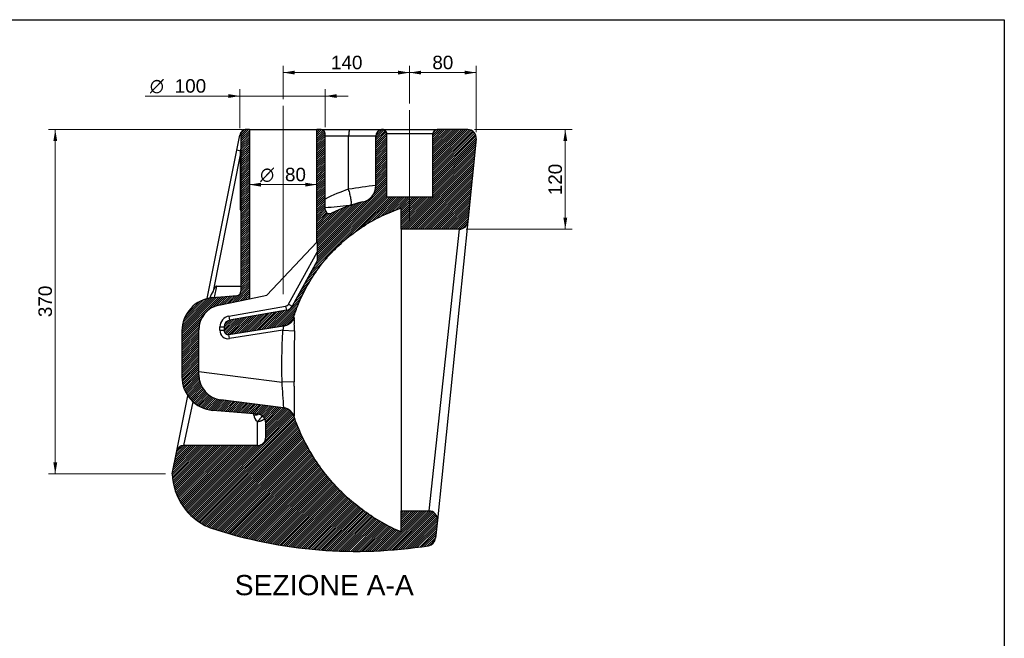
# Model space of a CAD drawing. Header units: millimetres. Extents: x 87 to 2279, y 58 to 1623.
# Tile 3 of 3: x 1107 to 2275, y 889 to 1623. Entities that reach past the tile are written whole.
import ezdxf
from ezdxf.enums import TextEntityAlignment as Align
from ezdxf.lldxf.tags import DXFTag

# ---------------------------------------------------------------- set-up
doc = ezdxf.new("R2010")
doc.units = ezdxf.units.MM
for name, color, linetype in [('1', 7, 'Continuous'), ('Default', 7, 'Continuous'), ('PLANET', 7, 'Continuous')]:
    doc.layers.add(name, color=color, linetype=linetype)
doc.styles.add('SEACAD_arial_ttf', font='arial.ttf')
doc.styles.add('SEACAD_semeca1_ttf', font='semeca1.ttf')
tags = doc.linetypes.add('CENTER2', pattern=[28.575000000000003, 19.05, -3.175, 3.175, -3.175]).pattern_tags.tags
tags[10:11] = [DXFTag(74, 4), DXFTag(75, 0), DXFTag(340, '0'), DXFTag(46, 0.0), DXFTag(50, 0.0), DXFTag(44, 0.0), DXFTag(45, 0.0)]
tags[8:9] = [DXFTag(74, 4), DXFTag(75, 0), DXFTag(340, '0'), DXFTag(46, 0.0), DXFTag(50, 0.0), DXFTag(44, 0.0), DXFTag(45, 0.0)]
tags[6:7] = [DXFTag(74, 4), DXFTag(75, 0), DXFTag(340, '0'), DXFTag(46, 0.0), DXFTag(50, 0.0), DXFTag(44, 0.0), DXFTag(45, 0.0)]
tags[4:5] = [DXFTag(74, 4), DXFTag(75, 0), DXFTag(340, '0'), DXFTag(46, 0.0), DXFTag(50, 0.0), DXFTag(44, 0.0), DXFTag(45, 0.0)]
pattern_1 = [(45, (0, 0), (-1.237436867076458, 1.237436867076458), [])]

# ---------------------------------------------------------------- blocks, each defined once
blk = doc.blocks.new('SEANNOT_GROUP')
at = {"layer": 'Default', "color": 136, "linetype": 'CENTER2', "lineweight": 9}
blk.add_line((1419.7519486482, 1297.4863917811), (1419.7519486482, 1520.5105644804), dxfattribs=at)
blk = doc.blocks.new('SEANNOT_GROUP4')
at = {"layer": 'Default', "color": 136, "linetype": 'CENTER2', "lineweight": 9}
blk.add_line((1569.7519486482, 1384.5105644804), (1569.7519486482, 1515.4895844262), dxfattribs=at)
blk = doc.blocks.new('GDimGGroup6')
at = {"layer": 'Default', "linetype": 'Continuous', "lineweight": 9}
for points in [[(1756.620614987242, 1478.910564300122), (1754.353948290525, 1492.510564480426), (1752.087281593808, 1478.910564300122)], [(1756.620614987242, 1387.964249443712), (1752.087281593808, 1387.964249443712), (1754.353948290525, 1374.364249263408)]]:
    blk.add_hatch(color=136, dxfattribs=at).paths.add_polyline_path(points)
at = {"layer": 'Default', "color": 136, "linetype": 'Continuous', "lineweight": 9}
for p, q in [((1646.6845938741, 1492.5105644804), (1762.3539486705, 1492.5105644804)), ((1754.3539482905, 1492.5105644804), (1754.3539482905, 1374.3642492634)), ((1636.7140436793, 1374.3642494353), (1762.3539486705, 1374.3642494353))]:
    blk.add_line(p, q, dxfattribs=at)
at = {"layer": 'Default', "color": 136, "linetype": 'Continuous', "lineweight": 9, "style": 'SEACAD_arial_ttf'}
blk.add_text('120', height=16, rotation=90, dxfattribs=at).set_placement((1734.3539482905, 1414.6547981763), align=Align.TOP_LEFT)
blk = doc.blocks.new('GDimGGroup7')
at = {"layer": 'Default', "linetype": 'Continuous', "lineweight": 9}
for points in [[(1393.351948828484, 1424.96351246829), (1393.351948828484, 1429.496845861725), (1379.751948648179, 1427.230179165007)], [(1446.151946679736, 1424.96351246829), (1459.75194686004, 1427.230179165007), (1446.151946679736, 1429.496845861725)]]:
    blk.add_hatch(color=136, dxfattribs=at).paths.add_polyline_path(points)
at = {"layer": 'Default', "color": 136, "linetype": 'Continuous', "lineweight": 9}
blk.add_line((1379.7519486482, 1427.230179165), (1459.75194686, 1427.230179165), dxfattribs=at)
for s, style, p in [('O', 'SEACAD_semeca1_ttf', (1392.5074016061, 1447.230179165)), ('80', 'SEACAD_arial_ttf', (1421.9530156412, 1447.230179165))]:
    blk.add_text(s, height=16, dxfattribs=dict(at, style=style)).set_placement(p, align=Align.TOP_LEFT)
blk = doc.blocks.new('GDimGGroup11')
at = {"layer": 'Default', "linetype": 'Continuous', "lineweight": 9}
for points in [[(1583.351945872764, 1562.3227490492), (1569.75194569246, 1560.056082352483), (1583.351945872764, 1557.789415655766)], [(1635.033388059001, 1562.3227490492), (1635.033388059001, 1557.789415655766), (1648.633388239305, 1560.056082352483)]]:
    blk.add_hatch(color=136, dxfattribs=at).paths.add_polyline_path(points)
at = {"layer": 'Default', "color": 136, "linetype": 'Continuous', "lineweight": 9}
for p, q in [((1569.7519486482, 1523.4895848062), (1569.7519486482, 1568.0560827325)), ((1648.6333882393, 1489.4998803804), (1648.6333882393, 1568.0560827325)), ((1648.6333882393, 1560.0560823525), (1569.7519456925, 1560.0560823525))]:
    blk.add_line(p, q, dxfattribs=at)
at = {"layer": 'Default', "color": 136, "linetype": 'Continuous', "lineweight": 9, "style": 'SEACAD_arial_ttf'}
blk.add_text('80', height=16, dxfattribs=at).set_placement((1596.6709278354, 1580.0560823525), align=Align.TOP_LEFT)
blk = doc.blocks.new('GDimGGroup12')
at = {"layer": 'Default', "linetype": 'Continuous', "lineweight": 9}
for points in [[(1433.351942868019, 1562.322748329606), (1419.751942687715, 1560.056081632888), (1433.351942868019, 1557.789414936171)], [(1556.151948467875, 1562.322748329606), (1556.151948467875, 1557.789414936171), (1569.751948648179, 1560.056081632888)]]:
    blk.add_hatch(color=136, dxfattribs=at).paths.add_polyline_path(points)
at = {"layer": 'Default', "color": 136, "linetype": 'Continuous', "lineweight": 9}
for p, q in [((1419.7519486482, 1528.5105648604), (1419.7519486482, 1568.0560820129)), ((1569.7519486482, 1523.4895848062), (1569.7519486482, 1568.0560820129)), ((1569.7519486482, 1560.0560816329), (1419.7519426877, 1560.0560816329))]:
    blk.add_line(p, q, dxfattribs=at)
at = {"layer": 'Default', "color": 136, "linetype": 'Continuous', "lineweight": 9, "style": 'SEACAD_arial_ttf'}
blk.add_text('  140', height=16, dxfattribs=at).set_placement((1464.1084674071, 1580.0560816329), align=Align.TOP_LEFT)
blk = doc.blocks.new('GDimGGroup13')
at = {"layer": 'Default', "linetype": 'Continuous', "lineweight": 9}
for points in [[(1147.361817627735, 1478.910553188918), (1151.895151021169, 1478.910553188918), (1149.628484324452, 1492.510553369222)], [(1147.361817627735, 1097.872321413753), (1149.628484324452, 1084.272321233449), (1151.895151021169, 1097.872321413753)]]:
    blk.add_hatch(color=136, dxfattribs=at).paths.add_polyline_path(points)
at = {"layer": 'Default', "color": 136, "linetype": 'Continuous', "lineweight": 9}
for p, q in [((1371.7519482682, 1492.5105644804), (1141.6284839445, 1492.5105644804)), ((1149.6284843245, 1084.2723212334), (1149.6284843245, 1492.5105533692)), ((1280.3038011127, 1084.2723212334), (1141.6284839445, 1084.2723212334))]:
    blk.add_line(p, q, dxfattribs=at)
at = {"layer": 'Default', "color": 136, "linetype": 'Continuous', "lineweight": 9, "style": 'SEACAD_arial_ttf'}
blk.add_text('  370', height=16, rotation=90, dxfattribs=at).set_placement((1129.6284843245, 1257.7479590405), align=Align.TOP_LEFT)
blk = doc.blocks.new('GDimGGroup17')
at = {"layer": 'Default', "linetype": 'Continuous', "lineweight": 9}
for points in [[(1354.86814154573, 1534.529054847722), (1354.86814154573, 1529.995721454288), (1368.468141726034, 1532.262388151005)], [(1483.351948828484, 1534.529054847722), (1469.75194864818, 1532.262388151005), (1483.351948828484, 1529.995721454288)]]:
    blk.add_hatch(color=136, dxfattribs=at).paths.add_polyline_path(points)
at = {"layer": 'Default', "color": 136, "linetype": 'Continuous', "lineweight": 9}
for p, q in [((1256.1612265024, 1532.262388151), (1496.9519438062, 1532.262388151)), ((1368.468141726, 1494.075807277), (1368.468141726, 1540.262388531)), ((1469.7519486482, 1495.5105648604), (1469.7519486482, 1540.262388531))]:
    blk.add_line(p, q, dxfattribs=at)
for s, style, p in [('O', 'SEACAD_semeca1_ttf', (1261.7612257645, 1552.262388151)), ('100', 'SEACAD_arial_ttf', (1291.2068397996, 1552.262388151))]:
    blk.add_text(s, height=16, dxfattribs=dict(at, style=style)).set_placement(p, align=Align.TOP_LEFT)

msp = doc.modelspace()

# ---------------------------------------------------------------- hatches: boundary and pattern name
at = {"layer": 'PLANET', "linetype": 'Continuous'}
h = msp.add_hatch(dxfattribs=at)
h.set_pattern_fill('ANSI31', scale=0.5511811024, angle=9.362e-06, style=0, pattern_type=2)
h.set_pattern_definition(pattern_1)
edge = h.paths.add_edge_path()
edge.add_line((1369.751948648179, 1487.510564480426), (1369.751948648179, 1300.836857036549))
edge.add_arc((1364.75194864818, 1300.836857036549), 5, 274.99999999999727, 360, ccw=False)
edge.add_line((1365.187727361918, 1295.85588354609), (1336.265718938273, 1293.32553568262))
edge.add_arc((1339.751948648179, 1253.47774775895), 40, 94.9999999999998, 180)
edge.add_line((1299.751948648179, 1253.47774775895), (1299.751948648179, 1199.531294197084))
edge.add_arc((1339.751948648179, 1199.531294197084), 40, 180, 265.0000000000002)
edge.add_line((1336.265718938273, 1159.683506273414), (1390.078972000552, 1154.975456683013))
edge.add_arc((1389.207414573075, 1145.013509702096), 10, 0, 85.00000000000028, ccw=False)
edge.add_line((1399.207414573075, 1145.013509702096), (1399.207414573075, 1128.00803690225))
edge.add_arc((1389.207414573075, 1128.00803690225), 10, 270, 360, ccw=False)
edge.add_line((1389.207414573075, 1118.00803690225), (1301.596033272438, 1118.00803690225))
edge.add_arc((1301.596033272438, 1110.00803690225), 8, 90, 168.7169929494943)
edge.add_line((1293.750651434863, 1111.573279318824), (1288.303801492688, 1084.272321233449))
edge.add_arc((1359.309758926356, 1086.599738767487), 71.04409098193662, 181.8773562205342, 247.0461416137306)
edge.add_arc((1347.202883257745, 1058.013743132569), 40, 247.0461416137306, 251.8039840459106)
edge.add_arc((1506.460002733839, 1542.510564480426), 550, 251.8039840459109, 278.9631895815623)
edge.add_arc((1590.591937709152, 1009.10469882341), 10, 278.9631895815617, 354.1993002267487)
edge.add_line((1600.540732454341, 1008.094014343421), (1602.712541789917, 1029.472481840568))
edge.add_arc((1592.763747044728, 1030.483166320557), 10, 354.1993002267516, 450)
edge.add_line((1592.763747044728, 1040.483166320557), (1559.75194864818, 1040.483166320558))
edge.add_line((1559.75194864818, 1040.483166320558), (1559.751948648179, 1015.483166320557))
edge.add_spline(control_points=[(1559.751948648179, 1015.483166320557), (1552.01693783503, 1018.793695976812), (1544.463799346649, 1022.529068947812), (1529.812018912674, 1030.804617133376), (1522.713420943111, 1035.344768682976), (1509.056148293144, 1045.175245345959), (1502.497506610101, 1050.465546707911), (1489.999060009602, 1061.73267590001), (1484.059285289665, 1067.709476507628), (1472.870040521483, 1080.277697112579), (1467.620597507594, 1086.869086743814), (1457.875178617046, 1100.587183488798), (1453.379226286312, 1107.713857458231), (1445.194885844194, 1122.416780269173), (1441.50651750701, 1129.992993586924), (1436.179775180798, 1142.655819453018), (1434.285994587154, 1147.634957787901), (1432.567097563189, 1152.673756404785)], knot_values=[0, 0, 0, 0, 0.125, 0.125, 0.25, 0.25, 0.375, 0.375, 0.5, 0.5, 0.625, 0.625, 0.75, 0.75, 0.875, 0.875, 0.9540962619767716, 0.9540962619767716, 0.9540962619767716, 0.9540962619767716], degree=3, periodic=0)
edge.add_arc((1418.370412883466, 1147.830808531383), 15, 18.83616724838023, 82.75436364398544)
edge.add_line((1420.26226414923, 1162.71102690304), (1345.96824611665, 1172.156670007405))
edge.add_arc((1349.751948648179, 1201.917106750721), 30, 180, 262.75436364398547, ccw=False)
edge.add_line((1319.751948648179, 1201.917106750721), (1319.751948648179, 1255.075390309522))
edge.add_arc((1349.751948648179, 1255.075390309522), 30, 101.6555581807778, 180, ccw=False)
edge.add_line((1343.691117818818, 1284.456784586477), (1379.751948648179, 1291.89545795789))
edge.add_line((1379.751948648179, 1291.89545795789), (1379.751948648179, 1492.510564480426))
edge.add_line((1379.751948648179, 1492.510564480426), (1374.751948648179, 1492.510564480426))
edge.add_arc((1374.751948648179, 1487.510564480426), 5, 90, 180)
h = msp.add_hatch(dxfattribs=at)
h.set_pattern_fill('ANSI31', scale=0.5511811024, angle=9.362e-06, style=0, pattern_type=2)
h.set_pattern_definition(pattern_1)
edge = h.paths.add_edge_path()
edge.add_line((1355.540902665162, 1249.646145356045), (1420.398112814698, 1260.009847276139))
edge.add_arc((1418.03125076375, 1274.821935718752), 15, 279.0786897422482, 342.3385272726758)
edge.add_spline(control_points=[(1432.324236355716, 1270.271049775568), (1433.895650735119, 1275.206397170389), (1435.658686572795, 1280.08072948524), (1440.704501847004, 1292.499384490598), (1444.271292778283, 1299.928256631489), (1452.29202018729, 1314.290643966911), (1456.745925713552, 1321.224103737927), (1466.473178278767, 1334.490255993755), (1471.746487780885, 1340.822897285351), (1483.03238668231, 1352.791135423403), (1489.044932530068, 1358.426686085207), (1501.717903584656, 1368.915062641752), (1508.378279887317, 1373.76784806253), (1522.245661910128, 1382.616913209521), (1529.452614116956, 1386.613158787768), (1544.303587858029, 1393.688384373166), (1551.947538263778, 1396.767332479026), (1559.751948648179, 1399.364249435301)], knot_values=[0, 0, 0, 0, 0.0787143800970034, 0.0787143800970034, 0.2037143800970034, 0.2037143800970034, 0.3287143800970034, 0.3287143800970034, 0.4537143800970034, 0.4537143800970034, 0.5787143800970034, 0.5787143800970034, 0.7037143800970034, 0.7037143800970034, 0.8287143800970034, 0.8287143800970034, 0.9537143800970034, 0.9537143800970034, 0.9537143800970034, 0.9537143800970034], degree=3, periodic=0)
edge.add_line((1559.751948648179, 1399.364249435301), (1559.751948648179, 1374.3642494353))
edge.add_line((1559.751948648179, 1374.3642494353), (1628.714043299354, 1374.3642494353))
edge.add_arc((1628.714043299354, 1384.364249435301), 10, 270, 354.1993002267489)
edge.add_line((1638.662838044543, 1383.353564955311), (1648.633388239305, 1481.499880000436))
edge.add_arc((1638.684593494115, 1482.510564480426), 10, 354.1993002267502, 450)
edge.add_line((1638.684593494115, 1492.510564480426), (1602.251948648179, 1492.510564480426))
edge.add_arc((1602.251948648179, 1487.510564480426), 5, 90, 180)
edge.add_line((1597.251948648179, 1487.510564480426), (1597.251948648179, 1412.510564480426))
edge.add_line((1597.251948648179, 1412.510564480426), (1542.251948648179, 1412.510564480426))
edge.add_line((1542.251948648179, 1412.510564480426), (1542.251948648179, 1487.468604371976))
edge.add_arc((1537.251948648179, 1487.468604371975), 5, 0, 99.59406822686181)
edge.add_arc((1537.751948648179, 1484.510564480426), 8, 99.59406822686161, 180)
edge.add_line((1529.751948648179, 1484.510564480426), (1529.751948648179, 1426.199767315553))
edge.add_arc((1509.751948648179, 1426.199767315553), 20, 282.67834204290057, 360, ccw=False)
edge.add_arc((1549.401548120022, 1249.950002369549), 160.6545609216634, 102.6783420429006, 116.7843765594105)
edge.add_arc((1474.751948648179, 1397.831275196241), 5, 180, 296.78437655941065, ccw=False)
edge.add_line((1469.75194864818, 1397.831275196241), (1469.75194864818, 1487.510564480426))
edge.add_arc((1464.751948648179, 1487.510564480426), 5, 0, 90)
edge.add_line((1464.751948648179, 1492.510564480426), (1459.751948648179, 1492.510564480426))
edge.add_line((1459.751948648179, 1492.510564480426), (1459.75194864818, 1359.077325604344))
edge.add_line((1459.75194864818, 1359.077325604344), (1460.154501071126, 1359.503999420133))
edge.add_line((1460.154501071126, 1359.503999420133), (1460.154501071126, 1336.736065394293))
edge.add_line((1460.154501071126, 1336.736065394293), (1430.590099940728, 1283.281239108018))
edge.add_arc((1421.839318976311, 1288.121056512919), 10, 280.00127429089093, 331.0542196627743, ccw=False)
edge.add_line((1423.576019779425, 1278.27301760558), (1356.362588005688, 1266.419934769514))
edge.add_arc((1357.751948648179, 1258.541503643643), 8, 100.00127429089, 180)
edge.add_line((1349.751948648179, 1258.541503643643), (1349.751948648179, 1254.583508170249))
edge.add_arc((1354.751948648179, 1254.583508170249), 5, 180, 279.0786897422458)

# ---------------------------------------------------------------- linework, layer by layer
at = {"layer": '1', "color": 7, "linetype": 'Continuous'}
for p, q in [((86.8513052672, 1622.7601006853), (2274.8527005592, 1622.7601006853)), ((2274.8527005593, 1622.7601006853), (2274.8527005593, 58.2501321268))]:
    msp.add_line(p, q, dxfattribs=at)
at = {"layer": 'PLANET', "color": 7, "linetype": 'Continuous'}
for p, q in [((1364.8485849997, 1467.9336940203), (1368.468141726, 1486.075806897)), ((1369.7519486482, 1487.5105644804), (1369.7519486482, 1300.8368570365)), ((1379.7519486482, 1492.5105644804), (1374.7519486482, 1492.5105644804)), ((1379.7519486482, 1492.5105644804), (1459.7519486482, 1492.5105644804)), ((1379.7519486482, 1492.5105644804), (1379.7519486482, 1291.8954579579)), ((1459.7519486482, 1359.0773256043), (1459.7519486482, 1492.5105644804)), ((1464.7519486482, 1492.5105644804), (1459.7519486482, 1492.5105644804)), ((1464.7519486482, 1492.5105644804), (1498.9835692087, 1492.5105644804)), ((1469.7519486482, 1397.8312751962), (1469.7519486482, 1487.5105644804)), ((1497.444965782, 1484.5105644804), (1469.7519486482, 1484.5105644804)), ((1529.7519486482, 1484.5105644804), (1497.444965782, 1484.5105644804)), ((1497.444965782, 1421.7699238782), (1497.444965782, 1484.5105644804)), ((1498.9835692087, 1492.5105644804), (1536.7150746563, 1492.5105644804)), ((1529.7519486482, 1426.1997673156), (1529.7519486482, 1484.5105644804)), ((1537.7519486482, 1492.5105644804), (1602.2519486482, 1492.5105644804)), ((1542.6750255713, 1487.5105644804), (1542.2519486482, 1487.468604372)), ((1542.2519486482, 1487.468604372), (1542.2519486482, 1412.5105644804)), ((1597.2519486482, 1487.5105644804), (1542.6750255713, 1487.5105644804)), ((1597.2519486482, 1412.5105644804), (1597.2519486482, 1487.5105644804)), ((1638.6845934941, 1492.5105644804), (1602.2519486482, 1492.5105644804)), ((1648.6333882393, 1481.4998800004), (1638.6628380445, 1383.3535649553)), ((1329.7912585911, 1292.2177097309), (1364.8485849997, 1467.9336940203)), ((1369.2666046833, 1464.5227536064), (1336.6318368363, 1300.9492315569)), ((1369.4657959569, 1467.0125082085), (1364.8485849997, 1467.9336940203)), ((1369.2666046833, 1397.5105644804), (1369.2666046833, 1464.5227536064)), ((1369.7519486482, 1464.5227536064), (1369.2666046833, 1464.5227536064)), ((1597.2519486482, 1412.5105644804), (1542.2519486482, 1412.5105644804)), ((1369.7519486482, 1397.5105644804), (1369.2666046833, 1397.5105644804)), ((1559.7519486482, 1374.3642494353), (1559.7519486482, 1399.3642494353)), ((1638.6628380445, 1383.3535649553), (1602.7125417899, 1029.4724818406)), ((1559.7519486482, 1374.3642494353), (1559.7519486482, 1040.4831663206)), ((1628.7140432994, 1374.3642494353), (1559.7519486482, 1374.3642494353)), ((1592.7637470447, 1040.4831663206), (1628.7140432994, 1374.3642494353)), ((1400.3833914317, 1296.1513378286), (1459.7519486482, 1359.0773256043)), ((1459.7519486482, 1359.0773256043), (1460.1545010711, 1359.5039994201)), ((1460.1545010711, 1359.5039994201), (1460.1545010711, 1336.7360653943)), ((1426.2147094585, 1285.7011478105), (1460.1545010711, 1347.0670336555)), ((1460.1545010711, 1336.7360653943), (1430.5900999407, 1283.281239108)), ((1336.2657189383, 1293.3255356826), (1365.1877273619, 1295.8558835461)), ((1340.7515270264, 1306.9728942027), (1338.0600445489, 1293.4825188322)), ((1340.7515270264, 1306.9728942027), (1369.7519486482, 1306.9728942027)), ((1379.7519486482, 1291.8954579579), (1400.3833914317, 1296.1513378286)), ((1343.6911178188, 1284.4567845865), (1379.7519486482, 1291.8954579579)), ((1426.2147094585, 1285.7011478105), (1430.5900999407, 1283.281239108)), ((1355.4942376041, 1271.3439542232), (1422.7076693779, 1283.1970370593)), ((1423.5760197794, 1278.2730176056), (1356.3625880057, 1266.4199347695)), ((1422.7076693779, 1283.1970370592), (1423.5760197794, 1278.2730176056)), ((1355.4942376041, 1271.3439542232), (1356.3625880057, 1266.4199347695)), ((1299.7519486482, 1253.477747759), (1299.7519486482, 1199.5312941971)), ((1319.7519486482, 1201.9171067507), (1319.7519486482, 1255.0753903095)), ((1344.7519486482, 1254.5835081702), (1344.7519486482, 1258.5415036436)), ((1344.7519486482, 1258.5415036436), (1349.7519486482, 1258.5415036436)), ((1344.7519486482, 1254.5835081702), (1349.7519486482, 1254.5835081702)), ((1349.7519486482, 1258.5415036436), (1349.7519486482, 1254.5835081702)), ((1355.5409026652, 1249.646145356), (1420.3981128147, 1260.0098472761)), ((1356.3298566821, 1244.7087825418), (1355.5409026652, 1249.646145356)), ((1419.4947268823, 1254.8020610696), (1356.3298566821, 1244.7087825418)), ((1419.4947268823, 1254.8020610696), (1433.4023989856, 1253.9816985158)), ((1421.4487643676, 1260.1777336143), (1420.3981128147, 1260.0098472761)), ((1319.7519486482, 1205.7312670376), (1418.5522774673, 1193.1699240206)), ((1432.8273030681, 1193.5599482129), (1418.5522774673, 1193.1699240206)), ((1293.7506514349, 1111.5732793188), (1306.7808494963, 1176.8838523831)), ((1312.8200192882, 1169.9564538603), (1301.5960332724, 1118.0080369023)), ((1420.2622641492, 1162.711026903), (1345.9682461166, 1172.1566700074)), ((1390.0789720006, 1154.975456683), (1336.2657189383, 1159.6835062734)), ((1420.2622641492, 1162.711026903), (1420.4691903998, 1162.6847185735)), ((1389.2074145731, 1118.0080369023), (1389.2074145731, 1146.5822454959)), ((1399.2074145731, 1128.0080369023), (1399.2074145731, 1145.0135097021)), ((1432.6843393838, 1152.8947318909), (1432.5670975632, 1152.6737564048)), ((1288.3038014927, 1084.2723212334), (1293.7506514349, 1111.5732793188)), ((1389.2074145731, 1118.0080369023), (1301.5960332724, 1118.0080369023)), ((1559.7519486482, 1015.4831663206), (1559.7519486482, 1040.4831663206)), ((1559.7519486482, 1040.4831663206), (1592.7637470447, 1040.4831663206)), ((1602.7125417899, 1029.4724818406), (1600.5407324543, 1008.0940143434))]:
    msp.add_line(p, q, dxfattribs=at)
for centre, radius, start, end in [((1376.3135235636, 1484.5105644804), 7.999999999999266, 146.4747438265, 168.7169929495), ((1376.3135235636, 1484.5105644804), 7.999999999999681, 139.0463605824, 146.4747438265), ((1358.6612956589, 1487.3828205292), 11.0913886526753, 0.6599129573, 8.0133394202), ((1374.7519486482, 1487.5105644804), 5.000000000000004, 90, 180), ((1464.7519486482, 1487.5105644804), 5.000000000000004, 0, 90), ((1537.7519486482, 1484.5105644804), 8.000000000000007, 99.5940682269, 180), ((1537.2611128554, 1487.6353580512), 4.838185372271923, 53.8155012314, 100.0525839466), ((1537.2519486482, 1487.468604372), 4.999999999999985, 0, 99.5940682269), ((1537.7519486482, 1484.5105644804), 7.999999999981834, 90, 99.1228007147), ((1602.2519486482, 1487.5105644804), 5.000000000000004, 90, 180), ((1638.6845934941, 1482.5105644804), 10.00000000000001, 354.1993002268, 90), ((1358.0147624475, 1469.6448982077), 11.74970831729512, 347.0536401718, 357.3545379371), ((1604.1086232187, 763.8914532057), 666.4692175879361, 96.405714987, 99.2093855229), ((1509.7519486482, 1426.1997673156), 20.00000000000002, 282.6783420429, 360), ((1553.2480566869, 1249.9500023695), 180.6545609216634, 107.9925840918, 117.5282917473), ((1712.921165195, -1085.8622489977), 2497.354693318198, 94.9307350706, 95.5872726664), ((1549.40154812, 1249.9500023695), 160.6545609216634, 102.6783420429, 116.7843765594), ((1474.7519486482, 1397.8312751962), 5.000000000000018, 180, 296.7843765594), ((1628.7140432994, 1384.3642494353), 10.00000000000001, 270, 354.1993002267), ((1447.5416043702, 1242.209216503), 125.5044457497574, 152.0934171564, 156.14384581), ((1364.7519486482, 1300.8368570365), 4.999999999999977, 275, 360), ((1339.7519486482, 1253.477747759), 40.00000000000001, 95, 180), ((1349.7519486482, 1255.0753903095), 29.99999999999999, 101.6555581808, 180), ((1421.8393189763, 1288.1210565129), 5.000000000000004, 280.0012742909, 331.0542196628), ((1421.8393189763, 1288.1210565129), 9.999999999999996, 280.0012742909, 331.0542196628), ((1357.7519486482, 1258.5415036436), 13.00000000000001, 100.0012742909, 180), ((1357.7519486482, 1258.5415036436), 8.000000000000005, 100.0012742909, 180), ((1418.0312507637, 1274.8219357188), 15.00000000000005, 279.0786897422, 342.3385272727), ((1455.3947593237, 1282.0996615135), 25.9261467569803, 207.144911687, 209.8286007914), ((1515.8259083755, 1269.8309030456), 83.22614840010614, 181.3950935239, 185.1082090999), ((1391.8883912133, 1255.892040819), 41.55793845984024, 357.3652895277, 9.0384745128), ((1354.7519486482, 1254.5835081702), 10, 180, 279.0786897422), ((1354.7519486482, 1254.5835081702), 5.000000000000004, 180, 279.0786897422), ((2612.3076463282, 1212.5472331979), 1179.633162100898, 177.9870789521, 180.9222683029), ((1339.7519486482, 1199.5312941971), 40, 180, 265), ((1349.7519486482, 1201.9171067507), 30, 180, 262.754363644), ((-233.2096988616, 1073.7524851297), 1656.073111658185, 3.0782952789, 4.135118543), ((1273.9623686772, 1190.5166820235), 158.89408059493, 359.2296186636, 1.0974415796), ((9200.6495303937, 1136.4958877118), 7767.980720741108, 179.6173033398, 179.877756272), ((1418.3704128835, 1147.8308085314), 15.00000000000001, 18.8361672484, 82.754363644), ((1394.607551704, 1154.6317826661), 9.693117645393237, 183.0465677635, 236.1437993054), ((1389.2074145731, 1145.0135097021), 10, 0, 85), ((1389.2074145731, 1128.0080369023), 10.00000000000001, 270, 360), ((1301.5960332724, 1110.0080369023), 7.999999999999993, 90, 168.7169929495), ((1359.3097589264, 1086.5997387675), 71.04409098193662, 181.8773562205, 247.0461416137), ((1592.7637470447, 1030.4831663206), 10.00000000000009, 354.1993002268, 90), ((1347.2028832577, 1058.0137431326), 40.00000000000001, 247.0461416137, 251.8039840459), ((1506.4600027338, 1542.5105644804), 550, 251.8039840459, 278.9631895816), ((1590.5919377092, 1009.1046988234), 10, 278.9631895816, 354.1993002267)]:
    msp.add_arc(centre, radius, start, end, dxfattribs=at)
for points, weights in [([(1498.983569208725, 1492.510564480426), (1497.444965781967, 1492.510564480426), (1497.444965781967, 1484.510564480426)], [1, 0.7071067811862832, 1]), ([(1542.675025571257, 1487.510564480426), (1542.675025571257, 1492.510564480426), (1537.75194864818, 1492.510564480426)], [1, 0.7071067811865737, 1]), ([(1369.266604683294, 1464.522753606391), (1369.409803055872, 1465.986814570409), (1369.465795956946, 1467.012508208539)], [1, 0.9995738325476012, 1]), ([(1499.776335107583, 1402.747993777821), (1503.060708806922, 1403.814681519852), (1497.444965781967, 1421.769923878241)], [1, 0.7278077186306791, 1]), ([(1369.266604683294, 1397.510564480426), (1369.266604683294, 1396.825795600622), (1369.751948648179, 1396.147418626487)], [1, 0.9976636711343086, 1]), ([(1340.751527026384, 1306.972894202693), (1339.23743599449, 1306.97289420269), (1336.631836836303, 1300.949231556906)], [1, 0.9832033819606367, 1]), ([(1421.448764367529, 1260.177733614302), (1423.199577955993, 1260.457500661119), (1424.836578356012, 1261.138943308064)], [1, 0.9930659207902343, 1]), ([(1424.836578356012, 1261.138943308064), (1430.528050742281, 1263.508162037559), (1432.903379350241, 1269.203812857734)], [1, 0.9247386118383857, 1]), ([(1432.684339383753, 1152.894731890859), (1429.571195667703, 1161.527501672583), (1420.469190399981, 1162.684718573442)], [1, 0.8530104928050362, 1]), ([(1389.207414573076, 1146.582245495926), (1392.659503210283, 1148.975234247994), (1394.8086516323, 1153.121154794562)], [1, 0.9007121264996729, 1]), ([(1389.207414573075, 1146.582245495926), (1394.941430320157, 1146.582245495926), (1397.837850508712, 1150.064804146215)], [1, 0.8675048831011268, 1])]:
    msp.add_rational_spline(points, weights, degree=2, dxfattribs=at)
for points, knots in [([(1432.324236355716, 1270.271049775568), (1433.895650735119, 1275.206397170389), (1435.658686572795, 1280.08072948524), (1440.704501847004, 1292.499384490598), (1444.271292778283, 1299.928256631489), (1452.29202018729, 1314.290643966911), (1456.745925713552, 1321.224103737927), (1466.473178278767, 1334.490255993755), (1471.746487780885, 1340.822897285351), (1483.03238668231, 1352.791135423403), (1489.044932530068, 1358.426686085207), (1501.717903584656, 1368.915062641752), (1508.378279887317, 1373.76784806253), (1522.245661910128, 1382.616913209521), (1529.452614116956, 1386.613158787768), (1544.303587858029, 1393.688384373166), (1551.947538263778, 1396.767332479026), (1559.751948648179, 1399.364249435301)], [0, 0, 0, 0, 0.0825345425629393, 0.0825345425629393, 0.2136010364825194, 0.2136010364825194, 0.3446675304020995, 0.3446675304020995, 0.4757340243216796, 0.4757340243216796, 0.6068005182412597, 0.6068005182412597, 0.7378670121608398, 0.7378670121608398, 0.8689335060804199, 0.8689335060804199, 1, 1, 1, 1]), ([(1432.90337935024, 1269.203812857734), (1432.934761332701, 1269.150048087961), (1432.928433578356, 1269.002299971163), (1432.860304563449, 1268.650683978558), (1432.82776970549, 1268.511685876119), (1432.763451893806, 1268.270855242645), (1432.739422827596, 1268.185183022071), (1432.69935806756, 1268.048568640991), (1432.678319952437, 1267.978234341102), (1432.655743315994, 1267.904851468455), (1432.640346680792, 1267.855250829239), (1432.632336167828, 1267.829669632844), (1432.624430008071, 1267.804631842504)], [0, 0, 0, 0, 0.4999999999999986, 0.4999999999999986, 0.7499999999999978, 0.7499999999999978, 0.8749999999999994, 0.8749999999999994, 0.9375000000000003, 0.9687500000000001, 0.9687500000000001, 1, 1, 1, 1]), ([(1418.55227746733, 1193.169924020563), (1418.411924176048, 1198.30690491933), (1418.334577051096, 1203.444704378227), (1418.300017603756, 1213.721864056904), (1418.339270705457, 1218.860460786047), (1418.498422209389, 1229.134154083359), (1418.62071679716, 1234.269835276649), (1418.967790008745, 1244.538401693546), (1419.192082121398, 1249.671300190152), (1419.494726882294, 1254.802061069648)], [0, 0, 0, 0, 0.2500000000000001, 0.2500000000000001, 0.5000000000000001, 0.5000000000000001, 0.75, 0.75, 1, 1, 1, 1]), ([(1419.494726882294, 1254.802061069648), (1419.684549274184, 1255.101403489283), (1419.853766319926, 1255.409441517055), (1420.123201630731, 1256.055328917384), (1420.221329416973, 1256.38952870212), (1420.254835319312, 1256.805753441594), (1420.256915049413, 1256.887857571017), (1420.251065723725, 1257.049692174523), (1420.242020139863, 1257.12938274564), (1420.229759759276, 1257.365611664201), (1420.231358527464, 1257.519101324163), (1420.249917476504, 1257.818205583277), (1420.267093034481, 1257.963851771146), (1420.313589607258, 1258.240638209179), (1420.342814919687, 1258.372770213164), (1420.445596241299, 1258.751518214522), (1420.53553567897, 1258.982157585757), (1420.747164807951, 1259.384000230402), (1420.86960590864, 1259.556975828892), (1421.048050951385, 1259.741201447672), (1421.08502937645, 1259.7764227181), (1421.161321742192, 1259.843306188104), (1421.201783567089, 1259.875035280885), (1421.319758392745, 1259.965225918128), (1421.384575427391, 1260.019132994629), (1421.474496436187, 1260.10573659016), (1421.499378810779, 1260.138049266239), (1421.505577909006, 1260.177508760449), (1421.486734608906, 1260.183800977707), (1421.448764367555, 1260.177733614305)], [0, 0, 0, 0, 0.1250000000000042, 0.1250000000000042, 0.2500000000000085, 0.2500000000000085, 0.2812500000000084, 0.2812500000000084, 0.3125000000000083, 0.3125000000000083, 0.3750000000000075, 0.3750000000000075, 0.4375000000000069, 0.4375000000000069, 0.5000000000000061, 0.5000000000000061, 0.6250000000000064, 0.6250000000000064, 0.7500000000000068, 0.7500000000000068, 0.7812500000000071, 0.7812500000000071, 0.8125000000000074, 0.8125000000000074, 0.875000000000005, 0.875000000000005, 0.9375000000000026, 0.9375000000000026, 1, 1, 1, 1]), ([(1384.928133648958, 1154.116616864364), (1386.188761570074, 1154.091713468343), (1387.443057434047, 1154.22210411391), (1389.110587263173, 1154.603102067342), (1389.594223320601, 1154.742147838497), (1390.055880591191, 1154.904673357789)], [0, 0, 0, 0, 0.125, 0.125, 0.178436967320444, 0.178436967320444, 0.178436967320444, 0.178436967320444]), ([(1559.751948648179, 1015.483166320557), (1552.01693783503, 1018.793695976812), (1544.463799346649, 1022.529068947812), (1529.812018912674, 1030.804617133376), (1522.713420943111, 1035.344768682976), (1509.056148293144, 1045.175245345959), (1502.497506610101, 1050.465546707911), (1489.999060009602, 1061.73267590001), (1484.059285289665, 1067.709476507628), (1472.870040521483, 1080.277697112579), (1467.620597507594, 1086.869086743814), (1457.875178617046, 1100.587183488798), (1453.379226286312, 1107.713857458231), (1445.194885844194, 1122.416780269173), (1441.50651750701, 1129.992993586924), (1436.179775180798, 1142.655819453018), (1434.285994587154, 1147.634957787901), (1432.567097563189, 1152.673756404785)], [0, 0, 0, 0, 0.1310140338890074, 0.1310140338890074, 0.2620280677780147, 0.2620280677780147, 0.3930421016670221, 0.3930421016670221, 0.5240561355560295, 0.5240561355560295, 0.6550701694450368, 0.6550701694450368, 0.7860842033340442, 0.7860842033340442, 0.9170982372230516, 0.9170982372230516, 1, 1, 1, 1])]:
    msp.add_open_spline(points, degree=3, knots=knots, dxfattribs=at)
for points in [[(1384.928133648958, 1154.116616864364), (1384.940601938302, 1154.545178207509), (1384.996247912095, 1154.977969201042), (1385.090710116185, 1155.409822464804)], [(1432.686489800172, 1153.069293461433), (1432.697462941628, 1152.975316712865), (1432.69655059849, 1152.917069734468), (1432.684339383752, 1152.894731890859)]]:
    msp.add_open_spline(points, degree=3, dxfattribs=at)

# ---------------------------------------------------------------- block references
at = {"layer": 'Default'}
for name in ['GDimGGroup12', 'GDimGGroup11', 'GDimGGroup17', 'SEANNOT_GROUP', 'SEANNOT_GROUP4', 'GDimGGroup13', 'GDimGGroup6', 'GDimGGroup7']:
    msp.add_blockref(name, (0, 0), dxfattribs=at)

# ---------------------------------------------------------------- texts
at = {"color": 7, "linetype": 'Continuous', "style": 'SEACAD_arial_ttf'}
msp.add_text('SEZIONE A-A', height=24, dxfattribs=at).set_placement((1362.3202844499, 964.5105644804), align=Align.TOP_LEFT)

doc.saveas('drawing.dxf')
